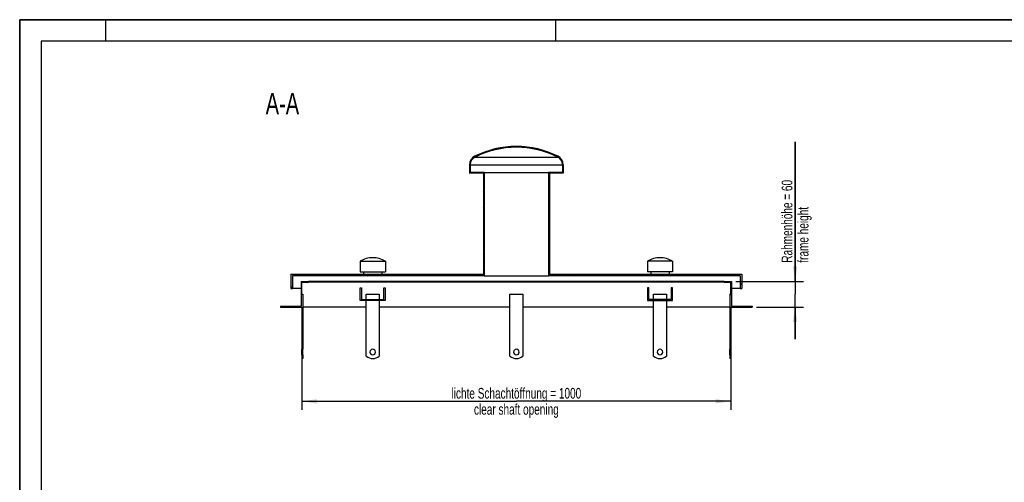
# Model space of a CAD drawing. Header units: millimetres. Extents: x 0 to 4200, y 0 to 2970.
# Tile 6 of 18: x 0 to 2296, y 1890 to 2970. Entities that reach past the tile are written whole.
import ezdxf

# ---------------------------------------------------------------- set-up
doc = ezdxf.new("R2010")
doc.units = ezdxf.units.MM
doc.header["$LTSCALE"] = 231
doc.layers.get('0').update_dxf_attribs({"linetype": 'CONTINUOUS'})
for name, color, linetype in [('005_AXIS', 7, 'CONTINUOUS'), ('050_DIMENSIONING', 7, 'CONTINUOUS'), ('052_SYMBOLS', 7, 'CONTINUOUS')]:
    doc.layers.add(name, color=color, linetype=linetype)
doc.styles.get("Standard").update_dxf_attribs({"font": 'txt', "width": 0.7})
doc.dimstyles.new('DIMSTYLE_1', dxfattribs={"dimtxt": 25, "dimasz": 35, "dimexe": 2, "dimexo": 1, "dimtad": 1, "dimdec": 1, "dimtxsty": 'Standard', "dimblk": '_FILLED', "dimblk1": '_FILLED', "dimblk2": '_FILLED', "dimcen": 0.09, "dimazin": 2, "dimtp": 0.8, "dimtm": 0.8, "dimtfac": 1, "dimtdec": 1, "dimtofl": 0, "dimtmove": 0, "dimatfit": 3, "dimldrblk": '_FILLED', "dimfxl": 1, "dimtolj": 1, "dimarcsym": 0})
doc.dimstyles.new('DIMSTYLE_3', dxfattribs={"dimtxt": 25, "dimasz": 35, "dimexe": 2, "dimexo": 1, "dimtad": 1, "dimtxsty": 'Standard', "dimblk": '_FILLED', "dimblk1": '_FILLED', "dimblk2": '_FILLED', "dimcen": 0.09, "dimazin": 2, "dimtp": 0.3, "dimtm": 0.3, "dimtfac": 1, "dimtofl": 0, "dimtmove": 0, "dimatfit": 3, "dimldrblk": '_FILLED', "dimfxl": 1, "dimtolj": 1, "dimarcsym": 0})

# ---------------------------------------------------------------- blocks, each defined once
blk = doc.blocks.new('_FILLED')
at = {"color": 0, "linetype": 'ByBlock'}
blk.add_solid([(0, 0), (-1, 0.1428571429), (-1, -0.1428571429)], dxfattribs=at)
blk = doc.blocks.new('*D2')
at = {"layer": '050_DIMENSIONING', "color": 2, "linetype": 'Continuous', "transparency": 16777216}
for p, q in [((658.3883394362, 2289.0782994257), (658.3883394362, 2059.0782994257)), ((1658.3883394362, 2289.0782994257), (1658.3883394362, 2059.0782994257)), ((658.3883394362, 2079.0782994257), (1158.3883394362, 2079.0782994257)), ((1658.3883394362, 2079.0782994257), (1158.3883394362, 2079.0782994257))]:
    blk.add_line(p, q, dxfattribs=at)
at = {"layer": '050_DIMENSIONING', "color": 2, "linetype": 'Continuous', "transparency": 16777216, "xscale": 35, "yscale": 35, "zscale": 35, "rotation": 180}
blk.add_blockref('_FILLED', (658.3883394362, 2079.0782994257), dxfattribs=at)
at = {"layer": '050_DIMENSIONING', "color": 2, "linetype": 'Continuous', "transparency": 16777216, "xscale": 35, "yscale": 35, "zscale": 35}
blk.add_blockref('_FILLED', (1658.3883394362, 2079.0782994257), dxfattribs=at)
at = {"layer": '050_DIMENSIONING', "color": 2, "linetype": 'Continuous', "transparency": 16777216, "insert": (1158.3883394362, 2110.3282994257), "char_height": 25, "width": 718.2142857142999, "attachment_point": 2, "line_spacing_factor": 0.9}
blk.add_mtext('lichte Schachtöffnung = 1000\\Pclear shaft opening', dxfattribs=at)
blk = doc.blocks.new('*D6')
at = {"layer": '050_DIMENSIONING', "color": 2, "linetype": 'Continuous', "transparency": 16777216}
for p, q in [((1808.3883394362, 2359.0782994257), (1808.3883394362, 2684.4995081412)), ((1808.3883394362, 2684.4995081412), (1808.3883394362, 2329.0782994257)), ((1670.3883394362, 2359.0782994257), (1828.3883394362, 2359.0782994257)), ((1808.3883394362, 2224.0782994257), (1808.3883394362, 2329.0782994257)), ((1718.3883394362, 2299.0782994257), (1828.3883394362, 2299.0782994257)), ((1808.3883394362, 2299.0782994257), (1808.3883394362, 2224.0782994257))]:
    blk.add_line(p, q, dxfattribs=at)
at = {"layer": '050_DIMENSIONING', "color": 2, "linetype": 'Continuous', "transparency": 16777216, "xscale": 35, "yscale": 35, "zscale": 35}
for p, rotation in [((1808.3883394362, 2359.0782994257), 270), ((1808.3883394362, 2299.0782994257), 90)]:
    blk.add_blockref('_FILLED', p, dxfattribs=dict(at, rotation=rotation))
at = {"layer": '050_DIMENSIONING', "color": 2, "linetype": 'Continuous', "transparency": 16777216, "insert": (1777.1383394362, 2402.7137938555), "char_height": 25, "width": 422.6785714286, "attachment_point": 1, "rotation": 90, "line_spacing_factor": 0.9}
blk.add_mtext('Rahmenhöhe = 60\\Pframe height', dxfattribs=at)

msp = doc.modelspace()

# ---------------------------------------------------------------- hatches: boundary and pattern name
at = {"linetype": 'Continuous'}
h = msp.add_hatch(dxfattribs=at)
h.set_pattern_fill('A', color=2, scale=26.2989329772, angle=45, style=0, pattern_type=0)
h.set_pattern_definition([(45, (0, 0), (-18.5961538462, 18.5961538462), [])])
edge = h.paths.add_edge_path()
edge.add_line((608.3883394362, 2299.0782994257), (658.3883394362, 2299.0782994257))
edge.add_line((608.3883394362, 2301.0782994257), (608.3883394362, 2299.0782994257))
edge.add_line((608.3883394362, 2301.0782994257), (656.3883394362, 2301.0782994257))
edge.add_line((656.3883394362, 2359.0782994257), (656.3883394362, 2301.0782994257))
edge.add_line((656.3883394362, 2359.0782994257), (673.3883394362, 2359.0782994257))
edge.add_line((673.3883394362, 2357.0782994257), (673.3883394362, 2359.0782994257))
edge.add_line((658.3883394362, 2357.0782994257), (673.3883394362, 2357.0782994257))
edge.add_line((658.3883394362, 2329.0782994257), (658.3883394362, 2357.0782994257))
edge.add_line((658.3883394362, 2329.0782994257), (660.3883394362, 2329.0782994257))
edge.add_line((660.3883394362, 2329.0782994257), (660.3883394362, 2200.5782994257))
edge.add_line((660.3883394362, 2200.5782994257), (658.3883394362, 2200.5782994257))
edge.add_line((658.3883394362, 2299.0782994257), (658.3883394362, 2200.5782994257))
edge = h.paths.add_edge_path()
edge.add_line((1658.3883394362, 2299.0782994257), (1708.3883394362, 2299.0782994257))
edge.add_line((1658.3883394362, 2299.0782994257), (1658.3883394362, 2200.5782994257))
edge.add_line((1658.3883394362, 2200.5782994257), (1656.3883394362, 2200.5782994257))
edge.add_line((1656.3883394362, 2329.0782994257), (1656.3883394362, 2200.5782994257))
edge.add_line((1658.3883394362, 2329.0782994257), (1656.3883394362, 2329.0782994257))
edge.add_line((1658.3883394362, 2329.0782994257), (1658.3883394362, 2357.0782994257))
edge.add_line((1643.3883394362, 2357.0782994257), (1658.3883394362, 2357.0782994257))
edge.add_line((1643.3883394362, 2357.0782994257), (1643.3883394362, 2359.0782994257))
edge.add_line((1643.3883394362, 2359.0782994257), (1660.3883394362, 2359.0782994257))
edge.add_line((1660.3883394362, 2359.0782994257), (1660.3883394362, 2301.0782994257))
edge.add_line((1660.3883394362, 2301.0782994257), (1708.3883394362, 2301.0782994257))
edge.add_line((1708.3883394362, 2301.0782994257), (1708.3883394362, 2299.0782994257))
edge = h.paths.add_edge_path()
edge.add_line((632.3883394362, 2342.0782994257), (636.3883394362, 2342.0782994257))
edge.add_line((632.3883394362, 2376.0782994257), (632.3883394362, 2342.0782994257))
edge.add_line((632.3883394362, 2376.0782994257), (1081.3883394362, 2376.0782994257))
edge.add_line((1081.3883394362, 2611.4681151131), (1081.3883394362, 2376.0782994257))
edge.add_line((1081.3883394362, 2611.4681151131), (1048.8883394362, 2611.4681151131))
edge.add_line((1048.8883394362, 2631.4681151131), (1048.8883394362, 2611.4681151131))
edge.add_arc((1070.7883394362, 2631.4681151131), 21.9, 116.4945026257, 180)
edge.add_arc((1158.7616148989, 2454.9786173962), 219.1, 90.097613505, 116.4945026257)
edge.add_arc((1158.0150639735, 2454.9786173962), 219.1, 423.50549737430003, 449.902386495, ccw=False)
edge.add_arc((1245.9883394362, 2631.4681151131), 21.9, 360, 423.50549737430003, ccw=False)
edge.add_line((1267.8883394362, 2631.4681151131), (1267.8883394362, 2611.4681151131))
edge.add_line((1267.8883394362, 2611.4681151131), (1235.3883394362, 2611.4681151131))
edge.add_line((1235.3883394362, 2611.4681151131), (1235.3883394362, 2376.0782994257))
edge.add_line((1235.3883394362, 2376.0782994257), (1684.3883394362, 2376.0782994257))
edge.add_line((1684.3883394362, 2376.0782994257), (1684.3883394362, 2342.0782994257))
edge.add_line((1680.3883394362, 2342.0782994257), (1684.3883394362, 2342.0782994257))
edge.add_line((1680.3883394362, 2372.0782994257), (1680.3883394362, 2342.0782994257))
edge.add_line((1680.3883394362, 2372.0782994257), (1233.3883394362, 2372.0782994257))
edge.add_line((1233.3883394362, 2613.4681151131), (1233.3883394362, 2372.0782994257))
edge.add_line((1265.8883423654, 2613.4681151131), (1233.3883394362, 2613.4681151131))
edge.add_line((1265.8883423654, 2631.4681151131), (1265.8883423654, 2613.4681151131))
edge.add_arc((1245.9883394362, 2631.4681151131), 19.9000029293, 360, 423.50549737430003, ccw=False)
edge.add_arc((1158.0150639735, 2454.9786173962), 217.1000029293, 423.50549737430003, 449.9014872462, ccw=False)
edge.add_arc((1158.7616148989, 2454.9786173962), 217.1000029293, 90.0985127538, 116.4945026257)
edge.add_arc((1070.7883394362, 2631.4681151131), 19.9000029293, 116.4945026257, 180)
edge.add_line((1050.8883365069, 2631.4681151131), (1050.8883365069, 2613.4681151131))
edge.add_line((1083.3883394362, 2613.4681151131), (1050.8883365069, 2613.4681151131))
edge.add_line((1083.3883394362, 2613.4681151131), (1083.3883394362, 2372.0782994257))
edge.add_line((1083.3883394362, 2372.0782994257), (636.3883394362, 2372.0782994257))
edge.add_line((636.3883394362, 2372.0782994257), (636.3883394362, 2342.0782994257))
edge = h.paths.add_edge_path()
edge.add_line((1658.3883394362, 2187.5782994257), (1658.3883394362, 2179.0782994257))
edge.add_line((1658.3883394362, 2179.0782994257), (1656.3883394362, 2179.0782994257))
edge.add_line((1656.3883394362, 2187.5782994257), (1656.3883394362, 2179.0782994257))
edge.add_line((1658.3883394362, 2187.5782994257), (1656.3883394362, 2187.5782994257))
edge = h.paths.add_edge_path()
edge.add_line((658.3883394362, 2187.5782994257), (658.3883394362, 2179.0782994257))
edge.add_line((660.3883394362, 2187.5782994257), (658.3883394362, 2187.5782994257))
edge.add_line((660.3883394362, 2187.5782994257), (660.3883394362, 2179.0782994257))
edge.add_line((660.3883394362, 2179.0782994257), (658.3883394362, 2179.0782994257))

# ---------------------------------------------------------------- linework, layer by layer
at = {"color": 7, "linetype": 'Continuous'}
for p, q in [((0, 2970), (4200, 2970)), ((0, 0), (0, 2970)), ((1048.8883394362, 2631.4681151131), (1048.8883394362, 2611.4681151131)), ((1050.8883365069, 2631.4681151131), (1050.8883365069, 2613.4681151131)), ((1265.8883423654, 2631.4681151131), (1265.8883423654, 2613.4681151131)), ((1267.8883394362, 2631.4681151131), (1267.8883394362, 2611.4681151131)), ((1081.3883394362, 2611.4681151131), (1048.8883394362, 2611.4681151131)), ((1083.3883394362, 2613.4681151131), (1050.8883365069, 2613.4681151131)), ((1081.3883394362, 2611.4681151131), (1081.3883394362, 2376.0782994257)), ((1083.3883394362, 2613.4681151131), (1083.3883394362, 2372.0782994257)), ((1083.3883394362, 2613.4681151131), (1233.3883394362, 2613.4681151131)), ((1233.3883394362, 2613.4681151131), (1233.3883394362, 2372.0782994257)), ((1265.8883423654, 2613.4681151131), (1233.3883394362, 2613.4681151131)), ((1267.8883394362, 2611.4681151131), (1235.3883394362, 2611.4681151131)), ((1235.3883394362, 2611.4681151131), (1235.3883394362, 2376.0782994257)), ((632.3883394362, 2376.0782994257), (632.3883394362, 2342.0782994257)), ((632.3883394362, 2376.0782994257), (1081.3883394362, 2376.0782994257)), ((636.3883394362, 2372.0782994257), (636.3883394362, 2342.0782994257)), ((1083.3883394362, 2372.0782994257), (636.3883394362, 2372.0782994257)), ((1083.3883394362, 2372.0782994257), (1233.3883394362, 2372.0782994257)), ((1680.3883394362, 2372.0782994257), (1233.3883394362, 2372.0782994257)), ((1235.3883394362, 2376.0782994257), (1684.3883394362, 2376.0782994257)), ((1680.3883394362, 2372.0782994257), (1680.3883394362, 2342.0782994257)), ((1684.3883394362, 2376.0782994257), (1684.3883394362, 2342.0782994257)), ((656.3883394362, 2359.0782994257), (673.3883394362, 2359.0782994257)), ((656.3883394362, 2359.0782994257), (656.3883394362, 2301.0782994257)), ((658.3883394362, 2357.0782994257), (673.3883394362, 2357.0782994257)), ((658.3883394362, 2329.0782994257), (658.3883394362, 2357.0782994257)), ((1643.3883394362, 2359.0782994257), (673.3883394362, 2359.0782994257)), ((673.3883394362, 2357.0782994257), (673.3883394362, 2359.0782994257)), ((1643.3883394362, 2357.0782994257), (673.3883394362, 2357.0782994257)), ((794.3883394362, 2344.0782994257), (797.3883394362, 2344.0782994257)), ((794.3883394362, 2314.0782994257), (794.3883394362, 2344.0782994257)), ((797.3883394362, 2344.0782994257), (797.3883394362, 2317.0782994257)), ((849.3883394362, 2344.0782994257), (852.3883394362, 2344.0782994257)), ((849.3883394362, 2317.0782994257), (849.3883394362, 2344.0782994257)), ((852.3883394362, 2344.0782994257), (852.3883394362, 2314.0782994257)), ((1467.3883394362, 2344.0782994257), (1464.3883394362, 2344.0782994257)), ((1464.3883394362, 2344.0782994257), (1464.3883394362, 2314.0782994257)), ((1467.3883394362, 2317.0782994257), (1467.3883394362, 2344.0782994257)), ((1522.3883394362, 2344.0782994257), (1519.3883394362, 2344.0782994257)), ((1519.3883394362, 2344.0782994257), (1519.3883394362, 2317.0782994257)), ((1522.3883394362, 2314.0782994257), (1522.3883394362, 2344.0782994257)), ((1643.3883394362, 2359.0782994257), (1660.3883394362, 2359.0782994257)), ((1643.3883394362, 2357.0782994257), (1643.3883394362, 2359.0782994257)), ((1643.3883394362, 2357.0782994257), (1658.3883394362, 2357.0782994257)), ((1658.3883394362, 2329.0782994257), (1658.3883394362, 2357.0782994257)), ((1660.3883394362, 2359.0782994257), (1660.3883394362, 2301.0782994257)), ((632.3883394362, 2342.0782994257), (636.3883394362, 2342.0782994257)), ((656.3883394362, 2342.0782994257), (636.3883394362, 2342.0782994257)), ((658.3883394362, 2329.0782994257), (660.3883394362, 2329.0782994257)), ((660.3883394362, 2329.0782994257), (660.3883394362, 2200.5782994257)), ((808.3883394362, 2317.0782994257), (808.3883394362, 2329.0782994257)), ((838.3883394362, 2329.0782994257), (838.3883394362, 2317.0782994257)), ((1478.3883394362, 2317.0782994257), (1478.3883394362, 2329.0782994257)), ((1508.3883394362, 2329.0782994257), (1508.3883394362, 2317.0782994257)), ((1658.3883394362, 2329.0782994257), (1656.3883394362, 2329.0782994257)), ((1656.3883394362, 2329.0782994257), (1656.3883394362, 2200.5782994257)), ((1680.3883394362, 2342.0782994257), (1660.3883394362, 2342.0782994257)), ((1680.3883394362, 2342.0782994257), (1684.3883394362, 2342.0782994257)), ((608.3883394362, 2301.0782994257), (656.3883394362, 2301.0782994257)), ((608.3883394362, 2301.0782994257), (608.3883394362, 2299.0782994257)), ((608.3883394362, 2299.0782994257), (658.3883394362, 2299.0782994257)), ((658.3883394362, 2299.0782994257), (658.3883394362, 2200.5782994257)), ((852.3883394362, 2314.0782994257), (794.3883394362, 2314.0782994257)), ((797.3883394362, 2317.0782994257), (849.3883394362, 2317.0782994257)), ((808.3883394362, 2184.0782994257), (808.3883394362, 2314.0782994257)), ((838.3883394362, 2314.0782994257), (838.3883394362, 2184.0782994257)), ((1464.3883394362, 2314.0782994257), (1522.3883394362, 2314.0782994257)), ((1519.3883394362, 2317.0782994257), (1467.3883394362, 2317.0782994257)), ((1478.3883394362, 2184.0782994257), (1478.3883394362, 2314.0782994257)), ((1508.3883394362, 2314.0782994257), (1508.3883394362, 2184.0782994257)), ((1658.3883394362, 2299.0782994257), (1708.3883394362, 2299.0782994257)), ((1658.3883394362, 2299.0782994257), (1658.3883394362, 2200.5782994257)), ((1660.3883394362, 2301.0782994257), (1708.3883394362, 2301.0782994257)), ((1708.3883394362, 2301.0782994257), (1708.3883394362, 2299.0782994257)), ((660.3883394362, 2200.5782994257), (658.3883394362, 2200.5782994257)), ((658.3883394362, 2194.0782994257), (658.3883394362, 2200.5782994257)), ((658.3883394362, 2187.5782994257), (658.3883394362, 2194.0782994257)), ((660.3883394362, 2187.5782994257), (658.3883394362, 2187.5782994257)), ((658.3883394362, 2187.5782994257), (658.3883394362, 2179.0782994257)), ((660.3883394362, 2194.0782994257), (660.3883394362, 2200.5782994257)), ((660.3883394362, 2187.5782994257), (660.3883394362, 2194.0782994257)), ((660.3883394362, 2187.5782994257), (660.3883394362, 2179.0782994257)), ((1658.3883394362, 2200.5782994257), (1656.3883394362, 2200.5782994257)), ((1656.3883394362, 2194.0782994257), (1656.3883394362, 2200.5782994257)), ((1656.3883394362, 2187.5782994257), (1656.3883394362, 2194.0782994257)), ((1658.3883394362, 2187.5782994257), (1656.3883394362, 2187.5782994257)), ((1656.3883394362, 2187.5782994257), (1656.3883394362, 2179.0782994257)), ((1658.3883394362, 2194.0782994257), (1658.3883394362, 2200.5782994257)), ((1658.3883394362, 2187.5782994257), (1658.3883394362, 2194.0782994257)), ((1658.3883394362, 2187.5782994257), (1658.3883394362, 2179.0782994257)), ((660.3883394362, 2179.0782994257), (658.3883394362, 2179.0782994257)), ((1658.3883394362, 2179.0782994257), (1656.3883394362, 2179.0782994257))]:
    msp.add_line(p, q, dxfattribs=at)
at = {"color": 3, "linetype": 'Continuous'}
for p, q in [((0, 2970), (0, 0)), ((4200, 2970), (0, 2970)), ((200, 2970), (200, 2920)), ((1250, 2970), (1250, 2920))]:
    msp.add_line(p, q, dxfattribs=at)
at = {"color": 5, "linetype": 'Continuous'}
for p, q in [((50, 2920), (50, 50)), ((4150, 2920), (50, 2920))]:
    msp.add_line(p, q, dxfattribs=at)
at = {"color": 9, "linetype": 'Continuous'}
for p, q in [((1061.9107104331, 2649.2781633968), (1254.8659684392, 2649.2781633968)), ((1050.8883365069, 2631.4681151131), (1265.8883423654, 2631.4681151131))]:
    msp.add_line(p, q, dxfattribs=at)
at = {"color": 7, "linetype": 'Continuous'}
for centre, radius, start, end in [((1158.7616148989, 2454.9786173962), 219.1, 90.097613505, 116.4945026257), ((1158.7616148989, 2454.9786173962), 217.1000029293, 90.0985127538, 116.4945026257), ((1158.0150639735, 2454.9786173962), 219.1, 63.50549737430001, 89.902386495), ((1158.0150639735, 2454.9786173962), 217.1000029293, 63.50549737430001, 89.9014872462), ((1070.7883394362, 2631.4681151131), 21.9, 116.4945026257, 180), ((1070.7883394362, 2631.4681151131), 19.9000029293, 116.4945026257, 180), ((1245.9883394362, 2631.4681151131), 19.9000029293, 0, 63.50549737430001), ((1245.9883394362, 2631.4681151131), 21.9, 0, 63.50549737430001)]:
    msp.add_arc(centre, radius, start, end, dxfattribs=at)
at = {"layer": '005_AXIS', "color": 7, "linetype": 'Continuous'}
for p, q in [((793.9883394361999, 2406.0782994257), (793.9883394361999, 2381.0782994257)), ((793.9883394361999, 2406.0782994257), (852.7883394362, 2406.0782994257)), ((852.7883394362, 2406.0782994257), (852.7883394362, 2381.0782994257)), ((1463.9883394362, 2406.0782994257), (1463.9883394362, 2381.0782994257)), ((1522.7883394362, 2406.0782994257), (1463.9883394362, 2406.0782994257)), ((1522.7883394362, 2406.0782994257), (1522.7883394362, 2381.0782994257)), ((793.9883394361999, 2381.0782994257), (802.1883394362, 2381.0782994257)), ((802.1883394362, 2381.0782994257), (844.5883394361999, 2381.0782994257)), ((802.1883394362, 2381.0782994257), (802.1883394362, 2376.0782994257)), ((844.5883394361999, 2381.0782994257), (852.7883394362, 2381.0782994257)), ((844.5883394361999, 2381.0782994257), (844.5883394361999, 2376.0782994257)), ((1472.1883394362, 2381.0782994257), (1463.9883394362, 2381.0782994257)), ((1514.5883394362, 2381.0782994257), (1472.1883394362, 2381.0782994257)), ((1472.1883394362, 2381.0782994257), (1472.1883394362, 2376.0782994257)), ((1522.7883394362, 2381.0782994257), (1514.5883394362, 2381.0782994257)), ((1514.5883394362, 2381.0782994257), (1514.5883394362, 2376.0782994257)), ((808.3883394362, 2329.0782994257), (838.3883394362, 2329.0782994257)), ((1143.3883394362, 2184.0782994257), (1143.3883394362, 2329.0782994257)), ((1143.3883394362, 2329.0782994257), (1173.3883394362, 2329.0782994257)), ((1173.3883394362, 2329.0782994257), (1173.3883394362, 2184.0782994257)), ((1478.3883394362, 2329.0782994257), (1508.3883394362, 2329.0782994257)), ((808.3883394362, 2299.0782994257), (660.3883394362, 2299.0782994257)), ((1143.3883394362, 2299.0782994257), (838.3883394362, 2299.0782994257)), ((1478.3883394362, 2299.0782994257), (1173.3883394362, 2299.0782994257)), ((1656.3883394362, 2299.0782994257), (1508.3883394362, 2299.0782994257))]:
    msp.add_line(p, q, dxfattribs=at)
for centre, radius, start, end in [((823.3883394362, 2356.6628160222), 57.5, 90, 120.7507508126), ((823.3883394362, 2356.6628160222), 57.5, 59.2492491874, 90), ((1493.3883394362, 2356.6628160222), 57.5, 90, 120.7507508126), ((1493.3883394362, 2356.6628160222), 57.5, 59.2492491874, 90), ((823.3883394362, 2204.0782994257), 25, 233.1301023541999, 306.8698976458), ((823.3883394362, 2194.0782994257), 6.5, 0, 180), ((823.3883394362, 2194.0782994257), 6.5, 180, 360), ((1158.3883394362, 2204.0782994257), 25, 233.1301023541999, 306.8698976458), ((1158.3883394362, 2194.0782994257), 6.5, 0, 180), ((1158.3883394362, 2194.0782994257), 6.5, 180, 360), ((1493.3883394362, 2204.0782994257), 25, 233.1301023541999, 306.8698976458), ((1493.3883394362, 2194.0782994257), 6.5, 0, 180), ((1493.3883394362, 2194.0782994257), 6.5, 180, 360)]:
    msp.add_arc(centre, radius, start, end, dxfattribs=at)

# ---------------------------------------------------------------- texts
at = {"layer": '052_SYMBOLS', "color": 2, "linetype": 'Continuous', "insert": (651.7372694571, 2799.0782994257), "char_height": 50, "width": 182.1428571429, "attachment_point": 3, "line_spacing_factor": 0.9}
msp.add_mtext('A-A', dxfattribs=at)

# ---------------------------------------------------------------- dimensions: what is measured, and where the dimension line sits
at = {"layer": '050_DIMENSIONING', "color": 2, "linetype": 'Continuous'}
dim = msp.add_linear_dim(base=(1808.3883394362, 2299.0782994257), p1=(1669.3883394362, 2359.0782994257), p2=(1717.3883394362, 2299.0782994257), angle=270, text='Rahmenhöhe = <>\\Pframe height', dimstyle='DIMSTYLE_3', dxfattribs=at)
dim.commit()
dim.dimension.update_dxf_attribs({"geometry": '*D6', "text_midpoint": (1808.3883394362, 2543.6066509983), "dimtype": 160})
dim = msp.add_linear_dim(base=(1658.3883394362, 2079.0782994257), p1=(658.3883394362, 2290.0782994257), p2=(1658.3883394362, 2290.0782994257), text='lichte Schachtöffnung = <>\\Pclear shaft opening', dimstyle='DIMSTYLE_1', dxfattribs=at)
dim.commit()
dim.dimension.update_dxf_attribs({"geometry": '*D2', "text_midpoint": (1158.3883394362, 2079.0782994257), "dimtype": 160})

doc.saveas('drawing.dxf')
